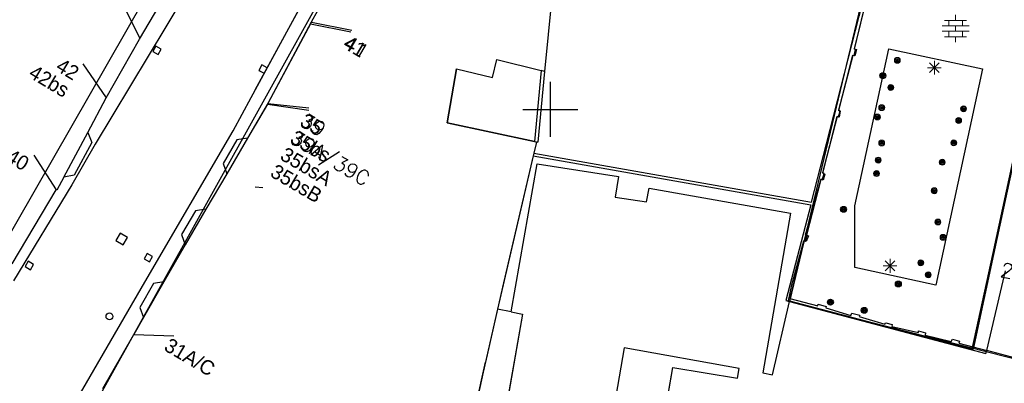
# Model space of a CAD drawing. Header units: millimetres. Extents: x 135944 to 142000, y 454200 to 456692.
# Tile 79 of 153: x 136711 to 136783, y 456280 to 456307. Entities that reach past the tile are written whole.
import ezdxf
from ezdxf.enums import TextEntityAlignment as Align

# ---------------------------------------------------------------- set-up
doc = ezdxf.new("R2010")
doc.units = ezdxf.units.MM
for name, color, linetype in [('TotaalGBKN2013_Bistad', 251, 'Continuous'), ('TotaalGBKN2013X$0$Contouren', 251, 'Continuous'), ('TotaalGBKN2013X$0$GBKN binnenstad 2009$0$OBJECTEN_', 251, 'Continuous'), ('TotaalGBKN2013X$0$GBKN binnenstad 2009$0$OBJECTEN__', 251, 'Continuous'), ('TotaalGBKN2013X$0$GBKN binnenstad 2009$0$OBJECTEN___', 251, 'Continuous'), ('TotaalGBKN2013X$0$GBKN binnenstad 2009$0$SEMANT_ SYMB_', 251, 'Continuous'), ('TotaalGBKN2013X$0$Xref', 251, 'Continuous')]:
    doc.layers.add(name, color=color, linetype=linetype)
doc.styles.add('TotaalGBKN2013X$0$GBKN binnenstad 2009$0$Standard', font='txt')
doc.styles.add('TotaalGBKN2013X$0$GBKN binnenstad 2009$0$TXT', font='txt.shx')

# ---------------------------------------------------------------- blocks, each defined once
blk = doc.blocks.new('TotaalGBKN2013X$0$GBKN binnenstad 2009$0$X')
at = {"layer": 'TotaalGBKN2013X$0$GBKN binnenstad 2009$0$OBJECTEN__', "linetype": 'Continuous', "lineweight": 0}
blk.add_lwpolyline([(0.225, -0.25), (0.224, 0.2), (-0.225, 0.2), (-0.226, -0.25)], dxfattribs=at)
blk = doc.blocks.new('TotaalGBKN2013X$0$GBKN binnenstad 2009$0$DEC100')
at = {"layer": 'TotaalGBKN2013X$0$GBKN binnenstad 2009$0$OBJECTEN_', "linetype": 'Continuous', "lineweight": 0}
for p, q in [((-0.5, 0), (0.5, 0)), ((-0.354, -0.354), (0.354, 0.354)), ((0.354, -0.354), (-0.354, 0.354)), ((0, -0.5), (0, 0.5))]:
    blk.add_line(p, q, dxfattribs=at)
blk = doc.blocks.new('TotaalGBKN2013X$0$GBKN binnenstad 2009$0$J')
at = {"layer": 'TotaalGBKN2013X$0$GBKN binnenstad 2009$0$OBJECTEN___', "linetype": 'Continuous', "lineweight": 0}
for radius in [0.215, 0.155, 0.095, 0.035]:
    blk.add_circle((0, 0), radius, dxfattribs=at)
blk = doc.blocks.new('TotaalGBKN2013X$0$GBKN binnenstad 2009$0$DEC109')
at = {"layer": 'TotaalGBKN2013X$0$GBKN binnenstad 2009$0$SEMANT_ SYMB_', "linetype": 'Continuous', "lineweight": 0}
for p, q in [((0, 0.6), (0, 1)), ((-0.98, 0.2), (0.98, 0.2)), ((-0.8, 0.6), (0.8, 0.6)), ((-0.5, 0.2), (-0.5, 0.6)), ((0, -0.2), (0, 0.2)), ((0.5, 0.2), (0.5, 0.6)), ((-0.98, -0.2), (0.98, -0.2)), ((-0.8, -0.6), (0.8, -0.6)), ((-0.5, -0.6), (-0.5, -0.2)), ((0, -1), (0, -0.6)), ((0.5, -0.6), (0.5, -0.2))]:
    blk.add_line(p, q, dxfattribs=at)
blk = doc.blocks.new('TotaalGBKN2013X$0$GBKN binnenstad 2009')
at = {"layer": 'TotaalGBKN2013_Bistad'}
for p, q in [((136720083, 456305120), (136727495, 456317582)), ((136727773, 456315640), (136716873, 456297470)), ((136728209, 456300876), (136733395, 456310379)), ((136750158, 456308612), (136749580, 456302769)), ((136750158, 456308612), (136749580, 456302769)), ((136773129, 456308497), (136772121, 456304407)), ((136720103, 456305191), (136718779, 456307884)), ((136733052, 456307176), (136732597, 456306355)), ((136732597, 456306355), (136729460, 456300471)), ((136732532, 456306237), (136735473, 456305645)), ((136732610, 456306348), (136735551, 456305756)), ((136770100, 456297493), (136772473, 456306796)), ((136717665, 456300829), (136720083, 456305120)), ((136721282, 456304605), (136721052, 456304219)), ((136721052, 456304219), (136721438, 456303989)), ((136721668, 456304375), (136721282, 456304605)), ((136721438, 456303989), (136721668, 456304375)), ((136772121, 456304407), (136772281, 456304366)), ((136772281, 456304366), (136772158, 456303887)), ((136745780, 456302322), (136746109, 456303629)), ((136746109, 456303629), (136749334, 456302830)), ((136746109, 456303629), (136749334, 456302830)), ((136772018, 456303913), (136770966, 456299942)), ((136772158, 456303887), (136772018, 456303913)), ((136715967, 456303315), (136717655, 456300835)), ((136728984, 456303238), (136728769, 456302843)), ((136728769, 456302843), (136729164, 456302628)), ((136729379, 456303023), (136728984, 456303238)), ((136743154, 456302955), (136742484, 456299021)), ((136743154, 456302955), (136745780, 456302322)), ((136749334, 456302830), (136748850, 456297654)), ((136749334, 456302830), (136748850, 456297654)), ((136749580, 456302769), (136749097, 456297612)), ((136749580, 456302769), (136749334, 456302830)), ((136749580, 456302769), (136749334, 456302830)), ((136750000, 456300000), (136750000, 456302000)), ((136750000, 456300000), (136750000, 456302000)), ((136716320, 456298313), (136717665, 456300829)), ((136726911, 456298428), (136728209, 456300876)), ((136729460, 456300471), (136727955, 456297903)), ((136729406, 456300379), (136728513, 456298855)), ((136729406, 456300379), (136732426, 456299939)), ((136729433, 456300421), (136732414, 456300101)), ((136748000, 456300000), (136750000, 456300000)), ((136748000, 456300000), (136750000, 456300000)), ((136750000, 456300000), (136752000, 456300000)), ((136750000, 456298000), (136750000, 456300000)), ((136750000, 456300000), (136752000, 456300000)), ((136750000, 456298000), (136750000, 456300000)), ((136770966, 456299942), (136771095, 456299862)), ((136771095, 456299862), (136771008, 456299432)), ((136770883, 456299473), (136769796, 456295370)), ((136771008, 456299432), (136770883, 456299473)), ((136714584, 456295058), (136716320, 456298313)), ((136716320, 456298313), (136716613, 456297597)), ((136720475, 456287412), (136726911, 456298428)), ((136742484, 456299021), (136748850, 456297654)), ((136716613, 456297597), (136715345, 456295213)), ((136727185, 456297776), (136726174, 456296050)), ((136727955, 456297903), (136726438, 456295314)), ((136727955, 456297903), (136727185, 456297776)), ((136748989, 456297624), (136748797, 456296802)), ((136748989, 456297624), (136748797, 456296802)), ((136748850, 456297654), (136748989, 456297624)), ((136748850, 456297654), (136748989, 456297624)), ((136749097, 456297612), (136748989, 456297624)), ((136716873, 456297470), (136715155, 456294516)), ((136768998, 456293249), (136770100, 456297493)), ((136712411, 456296671), (136714031, 456294146)), ((136748752, 456296607), (136746149, 456285449)), ((136748752, 456296607), (136747785, 456292462)), ((136748797, 456296802), (136748752, 456296607)), ((136748797, 456296802), (136748752, 456296607)), ((136748752, 456296607), (136768948, 456293054)), ((136748797, 456296802), (136768998, 456293249)), ((136782199, 456289442), (136783661, 456296188)), ((136783715, 456296176), (136782265, 456289427)), ((136726174, 456296050), (136726438, 456295314)), ((136747135, 456285271), (136749031, 456296024)), ((136749031, 456296024), (136754961, 456295111)), ((136714584, 456295058), (136714083, 456294117)), ((136715345, 456295213), (136714584, 456295058)), ((136726438, 456295314), (136724926, 456292737)), ((136754961, 456295111), (136754715, 456293617)), ((136769693, 456294895), (136768647, 456290836)), ((136769862, 456294844), (136769693, 456294895)), ((136769796, 456295370), (136769965, 456295289)), ((136769965, 456295289), (136769862, 456294844)), ((136710811, 456288762), (136714031, 456294146)), ((136715155, 456294516), (136710920, 456287507)), ((136714083, 456294117), (136714031, 456294146)), ((136728513, 456294363), (136729063, 456294309)), ((136757003, 456293261), (136757195, 456294260)), ((136757195, 456294260), (136767469, 456292452)), ((136754715, 456293617), (136757003, 456293261)), ((136724156, 456292610), (136723145, 456290884)), ((136724926, 456292737), (136723410, 456290148)), ((136724926, 456292737), (136724156, 456292610)), ((136768948, 456293054), (136767141, 456286096)), ((136747785, 456292462), (136746524, 456287056)), ((136767469, 456292452), (136765472, 456280812)), ((136718680, 456290993), (136718361, 456290462)), ((136718361, 456290462), (136718892, 456290143)), ((136719211, 456290674), (136718680, 456290993)), ((136718892, 456290143), (136719211, 456290674)), ((136723145, 456290884), (136723410, 456290148)), ((136768439, 456290447), (136767422, 456286239)), ((136768624, 456290391), (136768439, 456290447)), ((136768797, 456290795), (136768624, 456290391)), ((136768647, 456290836), (136768797, 456290795)), ((136723410, 456290148), (136721871, 456287455)), ((136720640, 456289509), (136720427, 456289112)), ((136720427, 456289112), (136720824, 456288899)), ((136721037, 456289296), (136720640, 456289509)), ((136720824, 456288899), (136721037, 456289296)), ((136780706, 456282553), (136782199, 456289442)), ((136711996, 456288940), (136711766, 456288554)), ((136711766, 456288554), (136712152, 456288324)), ((136712382, 456288710), (136711996, 456288940)), ((136712152, 456288324), (136712382, 456288710)), ((136781762, 456282439), (136783123, 456288255)), ((136712949, 456274418), (136720475, 456287412)), ((136721102, 456287321), (136720106, 456285587)), ((136721871, 456287455), (136720378, 456284853)), ((136721871, 456287455), (136721102, 456287321)), ((136746524, 456287056), (136746149, 456285449)), ((136767422, 456286239), (136769464, 456285699)), ((136720106, 456285587), (136720378, 456284853)), ((136746149, 456285449), (136745117, 456280865)), ((136746149, 456285449), (136745283, 456281604)), ((136747135, 456285271), (136746149, 456285449)), ((136747135, 456285271), (136746149, 456285449)), ((136766179, 456280684), (136767412, 456286011)), ((136766179, 456280684), (136767412, 456286011)), ((136767141, 456286096), (136767412, 456286011)), ((136767412, 456286011), (136767417, 456286031)), ((136767412, 456286011), (136781697, 456282232)), ((136780706, 456282553), (136767417, 456286031)), ((136769464, 456285699), (136769499, 456285824)), ((136769499, 456285824), (136770078, 456285645)), ((136770078, 456285645), (136770043, 456285550)), ((136770043, 456285550), (136771874, 456285003)), ((136720378, 456284853), (136719673, 456283620)), ((136747974, 456285102), (136745486, 456271041)), ((136747135, 456285271), (136747974, 456285102)), ((136771874, 456285003), (136771940, 456285167)), ((136771940, 456285167), (136772514, 456285014)), ((136772514, 456285014), (136772473, 456284919)), ((136772473, 456284919), (136774335, 456284355)), ((136774335, 456284355), (136774411, 456284460)), ((136774411, 456284460), (136774875, 456284337)), ((136774875, 456284337), (136774849, 456284187)), ((136774849, 456284187), (136776791, 456283744)), ((136717425, 456279677), (136719673, 456283620)), ((136719673, 456283620), (136722583, 456283504)), ((136776791, 456283744), (136776801, 456283869)), ((136776801, 456283869), (136777316, 456283725)), ((136777316, 456283725), (136777280, 456283565)), ((136777280, 456283565), (136779182, 456283103)), ((136779182, 456283103), (136779268, 456283262)), ((136779268, 456283262), (136779791, 456283127)), ((136755364, 456282649), (136752259, 456264633)), ((136763743, 456281126), (136755364, 456282649)), ((136779791, 456283127), (136779731, 456282984)), ((136779731, 456282984), (136781762, 456282439)), ((136781697, 456282232), (136781762, 456282439)), ((136786934, 456281048), (136781762, 456282439)), ((136742994, 456271434), (136745283, 456281604)), ((136756148, 456265082), (136758910, 456281208)), ((136758910, 456281208), (136763617, 456280434)), ((136763617, 456280434), (136763743, 456281126)), ((136745117, 456280865), (136742994, 456271434)), ((136765472, 456280812), (136766179, 456280684))]:
    blk.add_line(p, q, dxfattribs=at)
for points in [[(136728513, 456301433), (136733395, 456310379), (136737300, 456317577), (136738862, 456320512), (136739438, 456321819)], [(136748797, 456296802), (136768998, 456293249), (136770100, 456297493), (136772473, 456306796), (136773230, 456309652)], [(136767417, 456286031), (136767341, 456286051), (136767565, 456287232), (136768454, 456290429), (136768562, 456290399), (136768681, 456290833), (136768575, 456290862), (136769708, 456294937), (136769814, 456294909), (136769929, 456295341), (136769819, 456295366), (136770884, 456299480), (136770983, 456299455), (136771096, 456299891), (136770997, 456299916), (136772003, 456303942), (136772109, 456303916), (136772215, 456304353), (136772127, 456304382), (136773123, 456308534)], [(136733052, 456307176), (136732597, 456306355), (136732534, 456306237)], [(136732534, 456306237), (136729460, 456300471), (136729406, 456300379)], [(136774627, 456304420), (136781458, 456302955), (136778064, 456287202), (136772162, 456288482), (136772154, 456292984), (136774627, 456304420)], [(136748850, 456297654), (136742484, 456299021), (136743154, 456302955), (136745780, 456302322), (136746109, 456303629)], [(136749580, 456302769), (136749097, 456297612), (136748989, 456297624)], [(136748752, 456296607), (136768948, 456293054), (136767141, 456286096), (136767412, 456286011)], [(136747135, 456285271), (136749031, 456296024), (136754961, 456295111), (136754715, 456293617), (136757003, 456293261), (136757195, 456294260), (136767469, 456292452), (136765472, 456280812), (136766179, 456280684)], [(136782265, 456289427), (136780783, 456282533), (136780706, 456282553)], [(136747135, 456285271), (136747974, 456285102), (136745486, 456271041), (136742994, 456271434)], [(136752259, 456264633), (136754825, 456264233), (136755005, 456265278), (136756148, 456265082), (136758910, 456281208), (136763617, 456280434), (136763743, 456281126), (136755364, 456282649), (136752259, 456264633)]]:
    blk.add_lwpolyline(points, dxfattribs=at)
for centre, radius in [((136774199, 456302452), 215), ((136774199, 456302452), 155), ((136774199, 456302452), 95), ((136774199, 456302452), 35), ((136771340, 456292723), 215), ((136771340, 456292723), 155), ((136771340, 456292723), 95), ((136771340, 456292723), 35), ((136775329, 456287284), 215), ((136775329, 456287284), 155), ((136775329, 456287284), 95), ((136775329, 456287284), 35), ((136770383, 456285959), 215), ((136770383, 456285959), 155), ((136770383, 456285959), 95), ((136770383, 456285959), 35), ((136772847, 456285371), 215), ((136772847, 456285371), 155), ((136772847, 456285371), 95), ((136772847, 456285371), 35), ((136717904, 456284928), 250)]:
    blk.add_circle(centre, radius, dxfattribs=at)
at = {"layer": 'TotaalGBKN2013_Bistad', "xscale": 1000, "yscale": 1000, "zscale": 1000}
for name, p in [('TotaalGBKN2013X$0$GBKN binnenstad 2009$0$DEC109', (136779491, 456305883)), ('TotaalGBKN2013X$0$GBKN binnenstad 2009$0$J', (136775255, 456303568)), ('TotaalGBKN2013X$0$GBKN binnenstad 2009$0$DEC100', (136777951, 456303028)), ('TotaalGBKN2013X$0$GBKN binnenstad 2009$0$J', (136774778, 456301593)), ('TotaalGBKN2013X$0$GBKN binnenstad 2009$0$J', (136774117, 456300126)), ('TotaalGBKN2013X$0$GBKN binnenstad 2009$0$J', (136780074, 456300043)), ('TotaalGBKN2013X$0$GBKN binnenstad 2009$0$J', (136773806, 456299443)), ('TotaalGBKN2013X$0$GBKN binnenstad 2009$0$J', (136779720, 456299191)), ('TotaalGBKN2013X$0$GBKN binnenstad 2009$0$J', (136774112, 456297555)), ('TotaalGBKN2013X$0$GBKN binnenstad 2009$0$J', (136779365, 456297560)), ('TotaalGBKN2013X$0$GBKN binnenstad 2009$0$J', (136773862, 456296310)), ('TotaalGBKN2013X$0$GBKN binnenstad 2009$0$J', (136778522, 456296151)), ('TotaalGBKN2013X$0$GBKN binnenstad 2009$0$J', (136773739, 456295324)), ('TotaalGBKN2013X$0$GBKN binnenstad 2009$0$J', (136777942, 456294078)), ('TotaalGBKN2013X$0$GBKN binnenstad 2009$0$J', (136778207, 456291800)), ('TotaalGBKN2013X$0$GBKN binnenstad 2009$0$J', (136778578, 456290687)), ('TotaalGBKN2013X$0$GBKN binnenstad 2009$0$DEC100', (136774728, 456288610)), ('TotaalGBKN2013X$0$GBKN binnenstad 2009$0$J', (136776958, 456288829)), ('TotaalGBKN2013X$0$GBKN binnenstad 2009$0$J', (136777506, 456287956))]:
    blk.add_blockref(name, p, dxfattribs=at)
at = {"layer": 'TotaalGBKN2013_Bistad', "xscale": 1000.000877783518, "yscale": 1000.000877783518, "zscale": 1000, "rotation": 61.40431789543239}
blk.add_blockref('TotaalGBKN2013X$0$GBKN binnenstad 2009$0$X', (136729052, 456302945), dxfattribs=at)
at = {"layer": 'TotaalGBKN2013_Bistad'}
for s, style, p in [('41', 'TotaalGBKN2013X$0$GBKN binnenstad 2009$0$TXT', (136735094.5, 456304980.1)), ('41', 'TotaalGBKN2013X$0$GBKN binnenstad 2009$0$Standard', (136735094.5, 456304980.1)), ('39', 'TotaalGBKN2013X$0$GBKN binnenstad 2009$0$TXT', (136731959.5, 456299325.1)), ('35', 'TotaalGBKN2013X$0$GBKN binnenstad 2009$0$Standard', (136731959.5, 456299325.1)), ('35bs', 'TotaalGBKN2013X$0$GBKN binnenstad 2009$0$Standard', (136731237.5, 456298090.1)), ('39A/39C', 'TotaalGBKN2013X$0$GBKN binnenstad 2009$0$TXT', (136731240.5, 456298066.1)), ('35bsA', 'TotaalGBKN2013X$0$GBKN binnenstad 2009$0$Standard', (136730514.5, 456296857.1)), ('35bsB', 'TotaalGBKN2013X$0$GBKN binnenstad 2009$0$Standard', (136729792.5, 456295622.1)), ('31A/C', 'TotaalGBKN2013X$0$GBKN binnenstad 2009$0$Standard', (136722066.5, 456282963.1))]:
    blk.add_text(s, height=1054, rotation=329.5022, dxfattribs=dict(at, style=style)).set_placement(p, align=Align.MIDDLE_LEFT)
for s, rotation, style, p in [('42', 329.0306, 'TotaalGBKN2013X$0$GBKN binnenstad 2009$0$Standard', (136715536.4, 456302524.2)), ('42bs', 329.0306, 'TotaalGBKN2013X$0$GBKN binnenstad 2009$0$Standard', (136714835.3, 456301278.1)), ('40', 329.0306, 'TotaalGBKN2013X$0$GBKN binnenstad 2009$0$Standard', (136711901.3, 456295928.8)), ('21', 347.7296, 'TotaalGBKN2013X$0$GBKN binnenstad 2009$0$TXT', (136784568.7, 456287978.8))]:
    blk.add_text(s, height=1054, rotation=rotation, dxfattribs=dict(at, style=style)).set_placement(p, align=Align.MIDDLE_RIGHT)

msp = doc.modelspace()

# ---------------------------------------------------------------- linework, layer by layer
at = {"layer": 'TotaalGBKN2013X$0$Contouren'}
for p, q in [((136781.594, 456345.172), (136767.412, 456286.011)), ((136715.201, 456275.575), (136746.509, 456331.879)), ((136690.275, 456255.378), (136729.625, 456324.015)), ((136767.412, 456286.011), (136786.934, 456281.048))]:
    msp.add_line(p, q, dxfattribs=at)

# ---------------------------------------------------------------- block references
at = {"layer": 'TotaalGBKN2013X$0$Xref', "xscale": 0.0009999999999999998, "yscale": 0.0009999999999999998, "zscale": 0.0009999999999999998}
msp.add_blockref('TotaalGBKN2013X$0$GBKN binnenstad 2009', (0, 0), dxfattribs=at)

doc.saveas('drawing.dxf')
